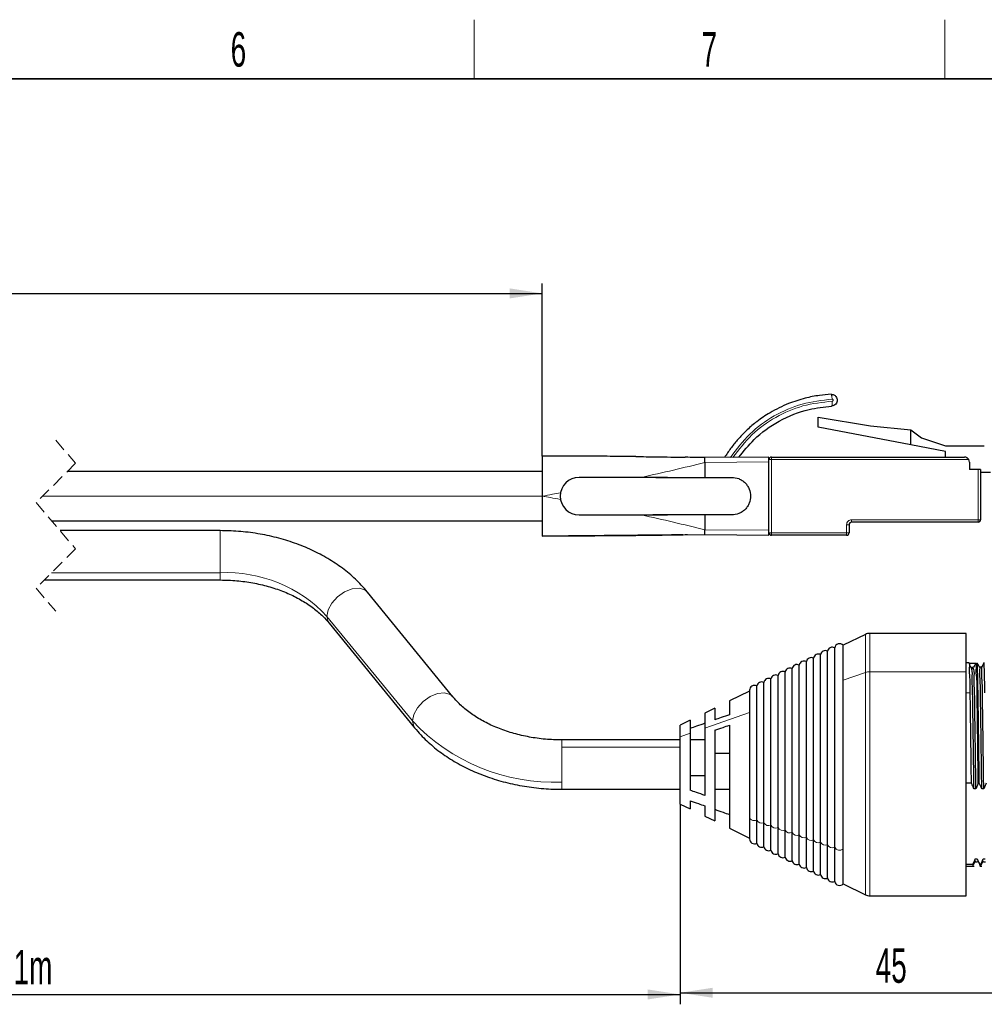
# Model space of a CAD drawing. Header units: millimetres. Extents: x 5 to 418, y 2 to 292.
# Tile 40 of 43: x 266 to 364, y 189 to 288. Entities that reach past the tile are written whole.
import ezdxf

# ---------------------------------------------------------------- set-up
doc = ezdxf.new("R2010")
doc.units = ezdxf.units.MM
doc.linetypes.add('HIDDEN', pattern=[1.905, 1.27, -0.635])
doc.layers.add('SLD-0', color=7, linetype='Continuous')
doc.styles.add('SLDTEXTSTYLE0', font='TXT', dxfattribs={"width": 0.605})
doc.dimstyles.new('SLDDIMSTYLE2', dxfattribs={"dimtxt": 3.5, "dimasz": 3.302, "dimexe": 0, "dimexo": 0.0625, "dimgap": 0.875, "dimtad": 1, "dimrnd": 1e-09, "dimzin": 12, "dimdsep": 46, "dimtxsty": 'SLDTEXTSTYLE0', "dimsah": 1, "dimcen": 0.09, "dimadec": 0, "dimazin": 3, "dimtfac": 1, "dimtofl": 0, "dimtmove": 0, "dimatfit": 3, "dimfxl": 1, "dimfrac": 2, "dimtolj": 1, "dimtzin": 12, "dimarcsym": 0})

# ---------------------------------------------------------------- blocks, each defined once
blk = doc.blocks.new('_D_3')
at = {"layer": 'SLD-0', "color": 7}
for p, q in [((204.875, 244.404), (204.875, 261.755)), ((319.425, 244.268), (319.425, 261.754)), ((204.875, 260.755), (319.425, 260.754))]:
    blk.add_line(p, q, dxfattribs=at)
for points in [[(204.875, 260.755), (208.177, 260.247), (208.177, 261.263)], [(319.425, 260.754), (316.123, 261.262), (316.123, 260.246)]]:
    blk.add_solid(points, dxfattribs=at)
at = {"layer": 'SLD-0', "color": 7, "insert": (258.81, 265.266), "char_height": 3.5, "attachment_point": 1, "rotation": 359.99983, "style": 'SLDTEXTSTYLE0'}
blk.add_mtext('5m', dxfattribs=at)
blk = doc.blocks.new('_D_4')
at = {"layer": 'SLD-0', "color": 7}
for p, q in [((204.875, 230.004), (204.875, 188.691)), ((333.41, 208.991), (333.41, 188.691)), ((204.875, 189.691), (333.41, 189.691))]:
    blk.add_line(p, q, dxfattribs=at)
for points in [[(204.875, 189.691), (208.177, 189.183), (208.177, 190.199)], [(333.41, 189.691), (330.108, 190.199), (330.108, 189.183)]]:
    blk.add_solid(points, dxfattribs=at)
at = {"layer": 'SLD-0', "color": 7, "insert": (265.803, 194.203), "char_height": 3.5, "attachment_point": 1, "style": 'SLDTEXTSTYLE0'}
blk.add_mtext('1m', dxfattribs=at)
blk = doc.blocks.new('_D_5')
at = {"layer": 'SLD-0', "color": 7}
for p, q in [((333.41, 208.991), (333.41, 188.861)), ((378.41, 204.313), (378.41, 188.861)), ((333.41, 189.861), (378.41, 189.861))]:
    blk.add_line(p, q, dxfattribs=at)
for points in [[(333.41, 189.861), (336.712, 189.353), (336.712, 190.369)], [(378.41, 189.861), (375.108, 190.369), (375.108, 189.353)]]:
    blk.add_solid(points, dxfattribs=at)
at = {"layer": 'SLD-0', "color": 7, "insert": (353.236, 194.373), "char_height": 3.5, "attachment_point": 1, "style": 'SLDTEXTSTYLE0'}
blk.add_mtext('45', dxfattribs=at)

msp = doc.modelspace()

# ---------------------------------------------------------------- linework, layer by layer
at = {"color": 7, "linetype": 'Continuous', "lineweight": 25}
for p, q in [((347.386, 248.201), (352.719, 247.344)), ((347.386, 247.201), (347.386, 248.201)), ((356.794, 245.41), (347.386, 247.201)), ((352.719, 247.344), (356.794, 246.937)), ((356.794, 245.41), (356.794, 246.937)), ((356.794, 246.937), (357.868, 246.127)), ((357.868, 246.127), (360.317, 245.311)), ((360.317, 244.739), (356.794, 245.41)), ((360.317, 245.311), (364.254, 245.311)), ((360.317, 244.168), (360.317, 244.739)), ((319.425, 244.268), (319.425, 240.204)), ((342.41, 244.167), (335.91, 244.11)), ((335.91, 243.61), (335.91, 242.109)), ((342.41, 236.742), (342.41, 243.667)), ((342.664, 244.168), (362.229, 244.168)), ((362.737, 243.66), (362.737, 242.898)), ((319.425, 242.704), (271.243, 242.704)), ((363.619, 242.898), (362.737, 242.898)), ((363.873, 242.898), (363.619, 242.898)), ((363.873, 242.898), (363.873, 237.818)), ((363.873, 242.644), (364.889, 242.644)), ((332.118, 242.109), (323.148, 242.109)), ((330.938, 242.109), (332.118, 242.109)), ((332.118, 242.109), (335.91, 242.109)), ((335.91, 242.109), (338.642, 242.109)), ((319.425, 240.204), (319.425, 236.14)), ((269.653, 237.704), (319.425, 237.704)), ((323.148, 238.299), (332.118, 238.299)), ((332.118, 238.299), (330.623, 238.299)), ((335.91, 238.299), (332.118, 238.299)), ((335.91, 238.299), (335.91, 236.799)), ((338.642, 238.299), (335.91, 238.299)), ((363.619, 237.564), (350.794, 237.564)), ((286.759, 236.704), (270.509, 236.704)), ((350.54, 237.31), (350.54, 236.497)), ((335.91, 236.299), (342.41, 236.242)), ((350.286, 236.243), (342.664, 236.243)), ((268.918, 231.704), (286.759, 231.704)), ((310.347, 219.876), (301.686, 230.482)), ((297.813, 227.32), (306.474, 216.713)), ((352.202, 226.189), (349.938, 225.081)), ((362.41, 226.291), (352.642, 226.291)), ((362.41, 222.396), (362.41, 226.291)), ((349.079, 204.615), (349.079, 224.837)), ((349.938, 221.54), (349.938, 225.081)), ((346.924, 205.361), (346.924, 223.781)), ((347.642, 205.113), (347.642, 224.133)), ((348.361, 204.864), (348.361, 224.485)), ((344.768, 206.107), (344.768, 222.726)), ((345.486, 205.859), (345.486, 223.078)), ((346.205, 205.61), (346.205, 223.43)), ((362.726, 223.291), (362.41, 223.291)), ((363.195, 222.688), (362.997, 222.688)), ((363.966, 222.862), (363.769, 222.862)), ((342.612, 206.854), (342.612, 221.671)), ((343.331, 206.605), (343.331, 222.023)), ((344.049, 206.356), (344.049, 222.375)), ((362.41, 199.691), (362.41, 222.396)), ((341.175, 207.351), (341.175, 220.968)), ((341.894, 207.102), (341.894, 221.32)), ((349.938, 204.442), (349.938, 221.54)), ((340.448, 220.436), (338.41, 219.439)), ((340.448, 220.523), (340.448, 218.317)), ((336.91, 218.704), (335.91, 218.215)), ((336.91, 218.704), (336.91, 217.526)), ((338.41, 219.439), (338.41, 218.05)), ((335.91, 218.215), (335.91, 216.685)), ((340.448, 218.317), (340.448, 207.666)), ((334.41, 217.481), (333.41, 216.991)), ((333.41, 215.82), (333.41, 216.991)), ((334.41, 217.481), (334.41, 216.166)), ((335.91, 216.685), (335.91, 209.866)), ((338.41, 216.989), (338.41, 206.544)), ((333.41, 208.991), (333.41, 215.82)), ((334.41, 216.166), (334.41, 210.392)), ((336.91, 216.466), (336.91, 207.278)), ((333.41, 215.491), (321.4, 215.491)), ((335.91, 215.491), (334.41, 215.491)), ((336.91, 214.147), (338.41, 214.147)), ((335.91, 211.835), (334.41, 211.835)), ((362.947, 211.094), (362.41, 211.094)), ((363.741, 211.094), (363.642, 211.094)), ((321.4, 210.491), (333.41, 210.491)), ((336.91, 210.491), (338.41, 210.491)), ((363.402, 210.529), (363.204, 210.529)), ((364.196, 210.529), (363.997, 210.529)), ((333.41, 208.991), (334.41, 208.502)), ((334.41, 209.331), (334.41, 208.502)), ((335.91, 208.805), (335.91, 207.768)), ((335.91, 207.768), (336.91, 207.278)), ((340.448, 207.666), (340.448, 205.46)), ((341.175, 205.015), (341.175, 207.351)), ((341.894, 204.663), (341.894, 207.102)), ((342.612, 204.311), (342.612, 206.854)), ((343.331, 203.96), (343.331, 206.605)), ((338.41, 206.544), (340.448, 205.546)), ((344.049, 203.608), (344.049, 206.356)), ((344.768, 203.256), (344.768, 206.107)), ((345.486, 202.904), (345.486, 205.859)), ((346.205, 202.553), (346.205, 205.61)), ((346.924, 202.201), (346.924, 205.361)), ((347.642, 201.849), (347.642, 205.113)), ((348.361, 201.498), (348.361, 204.864)), ((349.079, 201.146), (349.079, 204.615)), ((349.938, 200.901), (349.938, 204.442)), ((363.1, 202.867), (362.41, 202.867)), ((362.41, 202.691), (363.222, 202.691)), ((363.122, 202.716), (363.1, 202.867)), ((363.339, 203.433), (363.538, 203.433)), ((363.374, 203.125), (363.572, 203.125)), ((363.817, 202.716), (363.794, 202.867)), ((363.893, 202.867), (363.794, 202.867)), ((363.794, 202.691), (364.015, 202.691)), ((363.832, 202.819), (363.836, 202.812)), ((363.916, 202.716), (363.893, 202.867)), ((364.133, 203.433), (364.331, 203.433)), ((364.168, 203.125), (364.366, 203.125)), ((349.938, 200.901), (352.202, 199.793)), ((352.642, 199.691), (362.41, 199.691))]:
    msp.add_line(p, q, dxfattribs=at)
at = {"color": 7, "linetype": 'HIDDEN', "lineweight": 18}
for p, q in [((270.081, 245.879), (272.081, 243.542)), ((272.081, 243.542), (268.081, 239.542)), ((268.081, 239.542), (272.081, 234.867)), ((272.081, 234.867), (268.081, 230.867)), ((268.081, 230.867), (270.081, 228.529))]:
    msp.add_line(p, q, dxfattribs=at)
at = {"color": 7, "linetype": 'Continuous', "lineweight": 18}
for p, q in [((335.91, 243.61), (342.41, 243.667)), ((342.664, 243.914), (342.41, 243.914)), ((342.664, 244.168), (342.664, 243.914)), ((362.669, 243.914), (342.664, 243.914)), ((342.664, 243.914), (342.664, 236.497)), ((363.619, 237.818), (363.619, 242.898)), ((268.743, 240.204), (319.425, 240.204)), ((350.794, 237.818), (350.794, 237.564)), ((350.794, 237.818), (363.619, 237.818)), ((363.619, 237.818), (363.873, 237.818)), ((363.619, 237.564), (363.619, 237.818)), ((286.759, 236.704), (286.759, 232.437)), ((342.41, 236.742), (335.91, 236.799)), ((350.286, 236.497), (350.286, 237.31)), ((350.54, 237.31), (350.286, 237.31)), ((342.41, 236.497), (342.664, 236.497)), ((342.664, 236.497), (350.286, 236.497)), ((342.664, 236.497), (342.664, 236.243)), ((350.286, 236.243), (350.286, 236.497)), ((350.286, 236.497), (350.54, 236.497)), ((286.759, 232.437), (269.65, 232.437)), ((286.759, 232.437), (286.759, 231.704)), ((306.245, 217.411), (297.585, 228.017)), ((352.202, 222.324), (352.202, 226.189)), ((352.642, 226.291), (352.642, 222.396)), ((349.938, 221.54), (352.202, 222.324)), ((352.202, 199.793), (352.202, 222.324)), ((352.642, 222.396), (352.642, 199.691)), ((362.41, 222.396), (352.642, 222.396)), ((362.825, 220.274), (362.41, 220.274)), ((363.619, 220.274), (363.519, 220.274)), ((335.91, 216.685), (340.448, 218.256)), ((333.41, 215.82), (334.41, 216.166)), ((321.4, 214.759), (321.4, 215.491)), ((321.4, 214.759), (321.4, 211.223)), ((333.41, 214.759), (321.4, 214.759)), ((321.4, 211.223), (321.4, 210.491))]:
    msp.add_line(p, q, dxfattribs=at)
at = {"color": 7, "linetype": 'Continuous', "lineweight": 25, "flags": 128}
for points in [[(319.425, 236.14), (327.471, 236.218), (335.91, 236.299)], [(362.716, 223.258), (363.105, 223.258), (363.41, 223.258)], [(362.998, 222.669), (362.874, 222.88), (362.75, 223.091)], [(363.162, 222.83), (363.051, 222.83), (362.964, 222.83)], [(363.418, 223.289), (363.294, 223.074), (363.17, 222.859)], [(363.771, 222.858), (363.647, 223.073), (363.522, 223.288)], [(364.212, 223.29), (364.088, 223.075), (363.964, 222.86)], [(363.144, 202.845), (363.268, 203.057), (363.391, 203.267)], [(363.588, 203.236), (363.712, 203.024), (363.758, 202.945)], [(363.938, 202.845), (364.062, 203.057), (364.184, 203.267)]]:
    msp.add_lwpolyline(points, dxfattribs=at)
at = {"color": 7, "linetype": 'Continuous', "lineweight": 18, "flags": 128}
for points in [[(301.686, 230.482), (301.408, 230.715), (300.832, 230.874), (300.126, 230.796), (299.374, 230.489), (298.667, 229.99), (298.091, 229.36), (297.715, 228.675), (297.585, 228.017)], [(297.585, 228.017), (297.715, 227.466), (297.813, 227.32)], [(310.344, 219.879), (310.069, 220.108), (309.493, 220.267), (308.786, 220.189), (308.034, 219.882), (307.327, 219.384), (306.751, 218.754), (306.376, 218.069), (306.245, 217.411)], [(306.245, 217.411), (306.376, 216.859), (306.473, 216.714)], [(341.175, 207.351), (341.045, 207.319), (340.908, 207.313), (340.773, 207.334), (340.652, 207.381), (340.553, 207.449), (340.484, 207.533), (340.451, 207.627), (340.448, 207.666)]]:
    msp.add_lwpolyline(points, dxfattribs=at)
at = {"color": 7, "linetype": 'Continuous', "lineweight": 25}
for centre, radius, start, end in [((342.664, 243.914), 0.254, 89.99987, 180.00055), ((362.229, 243.66), 0.508, 359.99788, 30.00299), ((323.148, 240.204), 1.905, 90.00006, 269.99994), ((350.794, 237.31), 0.254, 89.99819, 180.00055), ((363.619, 237.818), 0.254, 270.00023, 0.0004), ((342.664, 236.497), 0.254, 179.9996, 269.99977), ((350.286, 236.497), 0.254, 270.00023, 0.0004), ((352.642, 225.291), 1, 90.00038, 116.08001), ((348.852, 224.391), 0.5, 62.94954, 169.21068), ((349.57, 224.743), 0.5, 42.60989, 169.21017), ((346.696, 223.336), 0.5, 62.94915, 169.20959), ((347.415, 223.688), 0.5, 62.94938, 169.20982), ((348.133, 224.04), 0.5, 62.95006, 169.20968), ((344.541, 222.281), 0.5, 62.9499, 169.20883), ((345.259, 222.633), 0.5, 62.94938, 169.20982), ((345.978, 222.984), 0.5, 62.9499, 169.20883), ((342.385, 221.226), 0.5, 62.94938, 169.20982), ((343.103, 221.578), 0.5, 62.9499, 169.20883), ((343.822, 221.929), 0.5, 62.94937, 169.20985), ((340.948, 220.523), 0.5, 62.94983, 180.00065), ((341.666, 220.874), 0.5, 62.94936, 169.21012), ((340.948, 205.46), 0.5, 179.99926, 297.05025), ((341.666, 205.108), 0.5, 190.78995, 297.05072), ((342.385, 204.757), 0.5, 190.79024, 297.05044), ((343.103, 204.405), 0.5, 190.79123, 297.04992), ((343.822, 204.053), 0.5, 190.79012, 297.0508), ((344.541, 203.701), 0.5, 190.79123, 297.04992), ((345.259, 203.35), 0.5, 190.79012, 297.0508), ((345.978, 202.998), 0.5, 190.79123, 297.04992), ((346.696, 202.646), 0.5, 190.79036, 297.05103), ((347.415, 202.295), 0.5, 190.79024, 297.05044), ((348.133, 201.943), 0.5, 190.79036, 297.05008), ((348.852, 201.591), 0.5, 190.7891, 297.05063), ((349.57, 201.24), 0.5, 190.78965, 317.39015), ((352.642, 200.691), 1, 243.9199, 269.99961)]:
    msp.add_arc(centre, radius, start, end, dxfattribs=at)
at = {"color": 7, "linetype": 'Continuous', "lineweight": 18}
for centre, radius, start, end in [((350.794, 237.31), 0.508, 89.99939, 180.0003), ((287.349, 218.413), 14.036, 43.17695, 92.40774), ((352.637, 221.045), 1.351, 89.80903, 108.79259), ((320.575, 230.857), 19.65, 223.17696, 272.40773), ((341.665, 207.603), 0.551, 207.23899, 294.57972), ((342.383, 207.354), 0.551, 207.23911, 294.58002), ((343.102, 207.106), 0.551, 207.23993, 294.57931), ((343.82, 206.857), 0.551, 207.23891, 294.57996), ((344.539, 206.608), 0.551, 207.24046, 294.57878), ((345.257, 206.359), 0.551, 207.23911, 294.58002), ((345.976, 206.111), 0.551, 207.23993, 294.57931), ((346.695, 205.862), 0.551, 207.24006, 294.57918), ((347.413, 205.613), 0.551, 207.23929, 294.57958), ((348.132, 205.365), 0.551, 207.23922, 294.57939), ((348.85, 205.116), 0.551, 207.23866, 294.57958), ((349.581, 204.888), 0.571, 208.5127, 308.69582)]:
    msp.add_arc(centre, radius, start, end, dxfattribs=at)
at = {"color": 7, "linetype": 'Continuous', "lineweight": 25}
for points, knots in [([(348.707, 250.525), (348.317, 250.494), (347.434, 250.426), (345.981, 250.134), (344.281, 249.584), (342.633, 248.772), (341.259, 247.843), (340.293, 247.027), (339.649, 246.387), (339.079, 245.755), (338.505, 245.044), (338.108, 244.433), (337.91, 244.128)], [0, 0, 0, 0, 0.090025, 0.2033665, 0.3400102, 0.4999388, 0.6239074, 0.7206825, 0.7902473, 0.8325899, 0.9162948, 1, 1, 1, 1]), ([(348.707, 250.525), (348.76, 250.523), (348.862, 250.521), (349.002, 250.47), (349.117, 250.397), (349.229, 250.285), (349.311, 250.135), (349.349, 249.932), (349.318, 249.717), (349.194, 249.513), (349.002, 249.365), (348.847, 249.339), (348.769, 249.326)], [0, 0, 0, 0, 0.084314, 0.162507, 0.234565, 0.300486, 0.413444, 0.502014, 0.626581, 0.751102, 0.875576, 1, 1, 1, 1]), ([(339.356, 244.14), (339.848, 244.759), (341.002, 246.211), (343.419, 247.934), (346.154, 249.046), (348, 249.244), (348.769, 249.326)], [0, 0, 0, 0, 0.213046, 0.499733, 0.791656, 1, 1, 1, 1]), ([(328.908, 244.216), (328.136, 244.223), (326.576, 244.237), (323.415, 244.254), (321.026, 244.263), (319.425, 244.268)], [0, 0, 0, 0, 0.244249, 0.493512, 1, 1, 1, 1]), ([(328.908, 244.216), (329.606, 244.208), (331.277, 244.189), (332.949, 244.162), (333.921, 244.145)], [0, 0, 0, 0, 0.417885, 1, 1, 1, 1]), ([(335.91, 244.11), (335.574, 244.116), (334.911, 244.128), (334.249, 244.14), (333.921, 244.145)], [0, 0, 0, 0, 0.506525, 1, 1, 1, 1]), ([(335.91, 243.61), (335.91, 243.674), (335.91, 243.792), (335.91, 243.946), (335.91, 244.049), (335.91, 244.097), (335.91, 244.11)], [0, 0, 0, 0, 0.382604, 0.707025, 0.923849, 1, 1, 1, 1]), ([(342.41, 243.667), (342.41, 243.731), (342.41, 243.848), (342.41, 244.002), (342.41, 244.105), (342.41, 244.154), (342.41, 244.167)], [0, 0, 0, 0, 0.382688, 0.70711, 0.923882, 1, 1, 1, 1]), ([(362.669, 243.914), (362.656, 243.935), (362.627, 243.981), (362.566, 244.043), (362.482, 244.106), (362.367, 244.157), (362.276, 244.164), (362.229, 244.168)], [0, 0, 0, 0, 0.142905, 0.303775, 0.48816, 0.734837, 1, 1, 1, 1]), ([(338.642, 242.109), (338.881, 242.084), (339.251, 242.045), (339.695, 241.807), (339.997, 241.562), (340.245, 241.258), (340.475, 240.814), (340.593, 240.204), (340.475, 239.595), (340.246, 239.151), (339.998, 238.848), (339.695, 238.602), (339.252, 238.364), (338.881, 238.325), (338.642, 238.299)], [0, 0, 0, 0, 0.119723, 0.184699, 0.249993, 0.314877, 0.380278, 0.5, 0.619722, 0.684761, 0.750006, 0.814933, 0.880276, 1, 1, 1, 1]), ([(301.686, 230.482), (301.482, 230.722), (300.911, 231.391), (299.836, 232.389), (298.432, 233.437), (296.875, 234.355), (295.189, 235.136), (293.394, 235.769), (291.517, 236.247), (289.58, 236.562), (287.985, 236.691), (287.042, 236.701), (286.759, 236.704)], [0, 0, 0, 0, 0.056628, 0.15812, 0.262874, 0.371126, 0.482525, 0.596599, 0.712774, 0.830477, 0.949108, 1, 1, 1, 1]), ([(335.91, 236.299), (335.91, 236.311), (335.91, 236.36), (335.91, 236.463), (335.91, 236.617), (335.91, 236.735), (335.91, 236.799)], [0, 0, 0, 0, 0.076122, 0.292891, 0.617313, 1, 1, 1, 1]), ([(342.41, 236.242), (342.41, 236.255), (342.41, 236.304), (342.41, 236.406), (342.41, 236.56), (342.41, 236.678), (342.41, 236.742)], [0, 0, 0, 0, 0.07612, 0.29289, 0.617312, 1, 1, 1, 1]), ([(333.675, 236.277), (333.055, 236.271), (331.808, 236.259), (330.023, 236.241), (328.4, 236.225), (326.744, 236.209), (324.793, 236.19), (322.286, 236.166), (320.439, 236.149), (319.425, 236.14)], [0, 0, 0, 0, 0.13065, 0.262454, 0.37581, 0.472293, 0.611102, 0.786621, 1, 1, 1, 1]), ([(334.134, 236.268), (333.842, 236.263), (332.661, 236.242), (330.577, 236.21), (327.39, 236.177), (323.668, 236.155), (320.849, 236.145), (319.425, 236.14)], [0, 0, 0, 0, 0.059586, 0.240969, 0.42507, 0.709628, 1, 1, 1, 1]), ([(286.759, 231.704), (287.042, 231.701), (287.874, 231.689), (289.245, 231.561), (290.839, 231.274), (292.357, 230.849), (293.772, 230.301), (295.059, 229.643), (296.195, 228.889), (297.115, 228.117), (297.604, 227.559), (297.813, 227.32)], [0, 0, 0, 0, 0.069101, 0.203819, 0.336363, 0.465258, 0.589237, 0.707228, 0.81843, 0.922341, 1, 1, 1, 1]), ([(362.825, 220.274), (362.833, 220.792), (362.847, 221.658), (362.686, 222.585), (362.824, 223.139), (362.73, 223.242), (362.726, 223.247)], [0, 0, 0, 0, 0.513285, 0.859995, 0.993383, 1, 1, 1, 1]), ([(363.204, 210.529), (363.192, 211.392), (363.17, 213.118), (363.14, 215.655), (363.1, 218.002), (363.087, 220.02), (363.011, 221.525), (363.057, 222.426), (362.976, 222.778), (362.964, 222.83)], [0, 0, 0, 0, 0.210416, 0.420788, 0.618445, 0.782845, 0.912201, 0.986967, 1, 1, 1, 1]), ([(363.402, 210.529), (363.391, 211.392), (363.368, 213.118), (363.339, 215.655), (363.297, 218.002), (363.288, 220.021), (363.203, 221.524), (363.262, 222.375), (363.196, 222.676), (363.195, 222.678)], [0, 0, 0, 0, 0.213112, 0.426179, 0.626368, 0.792875, 0.923888, 0.999612, 1, 1, 1, 1]), ([(363.519, 220.274), (363.528, 220.792), (363.541, 221.658), (363.38, 222.585), (363.519, 223.139), (363.425, 223.242), (363.42, 223.247)], [0, 0, 0, 0, 0.513284, 0.859993, 0.993382, 1, 1, 1, 1]), ([(363.619, 220.274), (363.606, 220.817), (363.585, 221.707), (363.578, 222.715), (363.531, 223.176), (363.519, 223.291)], [0, 0, 0, 0, 0.53967, 0.884587, 1, 1, 1, 1]), ([(363.997, 210.529), (363.988, 211.233), (363.97, 212.64), (363.945, 214.741), (363.916, 216.757), (363.892, 218.627), (363.855, 220.136), (363.862, 221.548), (363.768, 222.019), (363.839, 222.95), (363.773, 222.819), (363.771, 222.814)], [0, 0, 0, 0, 0.17156, 0.342892, 0.511192, 0.66446, 0.792855, 0.895087, 0.965451, 0.998784, 1, 1, 1, 1]), ([(364.196, 210.529), (364.187, 211.233), (364.168, 212.64), (364.143, 214.741), (364.114, 216.757), (364.091, 218.627), (364.053, 220.136), (364.06, 221.546), (363.967, 222.023), (364.037, 222.951), (363.969, 222.815), (363.966, 222.808)], [0, 0, 0, 0, 0.1714592, 0.3426918, 0.5108927, 0.6640714, 0.7923916, 0.8945635, 0.9648867, 0.9981997, 1, 1, 1, 1]), ([(364.313, 220.274), (364.3, 220.884), (364.279, 221.883), (364.274, 222.406), (364.224, 223.408), (364.212, 223.277), (364.212, 223.268)], [0, 0, 0, 0, 0.535615, 0.87794, 0.992486, 1, 1, 1, 1]), ([(321.4, 215.491), (321.118, 215.495), (320.286, 215.506), (318.915, 215.634), (317.321, 215.922), (315.802, 216.347), (314.388, 216.895), (313.1, 217.553), (311.965, 218.307), (311.045, 219.079), (310.556, 219.637), (310.347, 219.876)], [0, 0, 0, 0, 0.069101, 0.203819, 0.336363, 0.465258, 0.589237, 0.707228, 0.81843, 0.922341, 1, 1, 1, 1]), ([(362.947, 211.094), (362.936, 212.013), (362.914, 213.846), (362.883, 216.34), (362.853, 218.481), (362.834, 219.709), (362.825, 220.274)], [0, 0, 0, 0, 0.300347, 0.598739, 0.815181, 1, 1, 1, 1]), ([(363.642, 211.094), (363.631, 212.013), (363.609, 213.846), (363.577, 216.34), (363.548, 218.481), (363.528, 219.709), (363.519, 220.274)], [0, 0, 0, 0, 0.300347, 0.598739, 0.815181, 1, 1, 1, 1]), ([(363.741, 211.094), (363.73, 212.013), (363.708, 213.846), (363.677, 216.34), (363.647, 218.481), (363.628, 219.709), (363.619, 220.274)], [0, 0, 0, 0, 0.300347, 0.598739, 0.815181, 1, 1, 1, 1]), ([(338.41, 218.05), (338.13, 217.952), (337.63, 217.778), (337.13, 217.603), (336.91, 217.526)], [0, 0, 0, 0, 0.560019, 1, 1, 1, 1]), ([(306.474, 216.713), (306.678, 216.474), (307.249, 215.805), (308.324, 214.807), (309.728, 213.759), (311.284, 212.84), (312.971, 212.059), (314.765, 211.427), (316.643, 210.949), (318.58, 210.633), (320.175, 210.505), (321.117, 210.494), (321.4, 210.491)], [0, 0, 0, 0, 0.056627, 0.15812, 0.262874, 0.371126, 0.482525, 0.596599, 0.712774, 0.830477, 0.949108, 1, 1, 1, 1]), ([(335.91, 217.177), (335.63, 217.079), (335.13, 216.904), (334.63, 216.729), (334.41, 216.652)], [0, 0, 0, 0, 0.560041, 1, 1, 1, 1]), ([(336.91, 216.466), (337.19, 216.563), (337.69, 216.738), (338.19, 216.912), (338.41, 216.989)], [0, 0, 0, 0, 0.55998, 1, 1, 1, 1]), ([(363.204, 210.529), (363.176, 210.593), (363.129, 210.699), (363.063, 210.846), (363.006, 210.97), (362.967, 211.053), (362.947, 211.094)], [0, 0, 0, 0, 0.339143, 0.559065, 0.779352, 1, 1, 1, 1]), ([(363.642, 211.094), (363.613, 211.03), (363.567, 210.925), (363.504, 210.778), (363.452, 210.654), (363.419, 210.57), (363.402, 210.529)], [0, 0, 0, 0, 0.340874, 0.560965, 0.780679, 1, 1, 1, 1]), ([(363.997, 210.529), (363.951, 210.635), (363.868, 210.824), (363.78, 211.012), (363.741, 211.094)], [0, 0, 0, 0, 0.559058, 1, 1, 1, 1]), ([(364.435, 211.094), (364.389, 210.989), (364.306, 210.802), (364.229, 210.612), (364.196, 210.529)], [0, 0, 0, 0, 0.560964, 1, 1, 1, 1]), ([(335.91, 209.866), (335.63, 209.964), (335.13, 210.139), (334.63, 210.314), (334.41, 210.392)], [0, 0, 0, 0, 0.560041, 1, 1, 1, 1]), ([(334.41, 209.331), (334.69, 209.233), (335.19, 209.057), (335.69, 208.882), (335.91, 208.805)], [0, 0, 0, 0, 0.5599625, 1, 1, 1, 1]), ([(336.91, 208.456), (337.19, 208.358), (337.69, 208.184), (338.19, 208.01), (338.41, 207.933)], [0, 0, 0, 0, 0.5599798, 1, 1, 1, 1]), ([(363.1, 202.867), (363.146, 202.973), (363.229, 203.16), (363.305, 203.35), (363.339, 203.433)], [0, 0, 0, 0, 0.560963, 1, 1, 1, 1]), ([(363.538, 203.433), (363.584, 203.327), (363.667, 203.137), (363.755, 202.95), (363.794, 202.867)], [0, 0, 0, 0, 0.559064, 1, 1, 1, 1]), ([(363.893, 202.867), (363.94, 202.973), (364.022, 203.16), (364.099, 203.35), (364.133, 203.433)], [0, 0, 0, 0, 0.560963, 1, 1, 1, 1])]:
    msp.add_open_spline(points, degree=3, knots=knots, dxfattribs=at)
at = {"color": 7, "linetype": 'Continuous', "lineweight": 18}
for points, knots in [([(348.819, 250.029), (348.815, 250.091), (348.809, 250.182), (348.792, 250.299), (348.778, 250.377), (348.76, 250.439), (348.745, 250.493), (348.72, 250.514), (348.707, 250.525)], [0, 0, 0, 0, 0.355825, 0.529551, 0.685635, 0.813665, 0.908473, 1, 1, 1, 1]), ([(338.505, 244.133), (339.126, 244.958), (340.367, 246.606), (342.894, 248.419), (345.742, 249.679), (347.79, 249.912), (348.819, 250.029)], [0, 0, 0, 0, 0.250287, 0.500137, 0.74897, 1, 1, 1, 1]), ([(348.831, 249.83), (347.829, 249.716), (345.833, 249.491), (343.055, 248.276), (340.582, 246.526), (339.358, 244.932), (338.746, 244.135)], [0, 0, 0, 0, 0.25105, 0.499901, 0.749844, 1, 1, 1, 1]), ([(348.769, 249.326), (348.78, 249.338), (348.804, 249.361), (348.814, 249.416), (348.825, 249.48), (348.831, 249.559), (348.836, 249.677), (348.833, 249.768), (348.831, 249.83)], [0, 0, 0, 0, 0.092111, 0.186955, 0.314909, 0.470843, 0.6444, 1, 1, 1, 1]), ([(348.819, 250.029), (348.833, 250.028), (348.86, 250.026), (348.894, 250.004), (348.918, 249.972), (348.927, 249.933), (348.922, 249.894), (348.902, 249.861), (348.87, 249.836), (348.844, 249.832), (348.831, 249.83)], [0, 0, 0, 0, 0.130162, 0.256734, 0.38087, 0.504827, 0.628078, 0.749496, 0.870434, 1, 1, 1, 1]), ([(348.831, 249.83), (348.831, 249.829), (348.831, 249.827), (348.831, 249.826), (348.831, 249.826)], [0, 0, 0, 0, 0.560135, 1, 1, 1, 1]), ([(329.467, 242.109), (330.551, 242.35), (332.703, 242.828), (334.846, 243.35), (335.91, 243.61)], [0, 0, 0, 0, 0.50325, 1, 1, 1, 1]), ([(319.425, 240.204), (319.77, 240.266), (320.385, 240.375), (321.001, 240.485), (321.271, 240.534)], [0, 0, 0, 0, 0.560146, 1, 1, 1, 1]), ([(321.271, 239.875), (320.927, 239.937), (320.312, 240.047), (319.696, 240.156), (319.425, 240.204)], [0, 0, 0, 0, 0.5598774, 1, 1, 1, 1]), ([(335.91, 236.799), (334.846, 237.058), (332.703, 237.581), (330.551, 238.059), (329.467, 238.299)], [0, 0, 0, 0, 0.496749, 1, 1, 1, 1])]:
    msp.add_open_spline(points, degree=3, knots=knots, dxfattribs=at)
at = {"layer": 'SLD-0', "lineweight": 18}
for p, q in [((312.5, 282.5), (312.5, 288.5)), ((360.25, 282.5), (360.25, 288.5))]:
    msp.add_line(p, q, dxfattribs=at)
at = {"layer": 'SLD-0', "lineweight": 35}
msp.add_line((408, 282.5), (26, 282.5), dxfattribs=at)

# ---------------------------------------------------------------- texts
at = {"layer": 'SLD-0', "char_height": 3.5, "attachment_point": 2, "style": 'SLDTEXTSTYLE0'}
for s, insert in [('6', (288.603, 287.243)), ('7', (336.353, 287.243))]:
    msp.add_mtext(s, dxfattribs=dict(at, insert=insert))

# ---------------------------------------------------------------- dimensions: what is measured, and where the dimension line sits
at = {"layer": 'SLD-0', "color": 7}
dim = msp.add_linear_dim(base=(319.425, 260.754), p1=(204.875, 244.404), p2=(319.425, 244.268), angle=359.99983, text='5m', dimstyle='SLDDIMSTYLE2', dxfattribs=at)
dim.commit()
dim.dimension.update_dxf_attribs({"geometry": '_D_3', "text_midpoint": (262.15, 260.754), "dimtype": 160})
dim = msp.add_linear_dim(base=(333.41, 189.691), p1=(204.875, 230.004), p2=(333.41, 208.991), text='1m', dimstyle='SLDDIMSTYLE2', dxfattribs=at)
dim.commit()
dim.dimension.update_dxf_attribs({"geometry": '_D_4', "text_midpoint": (269.142, 189.691), "dimtype": 160})
dim = msp.add_linear_dim(base=(378.41, 189.861), p1=(333.41, 208.991), p2=(378.41, 204.313), dimstyle='SLDDIMSTYLE2', dxfattribs=at)
dim.commit()
dim.dimension.update_dxf_attribs({"geometry": '_D_5', "text_midpoint": (355.91, 189.861), "dimtype": 160})

doc.saveas('drawing.dxf')
